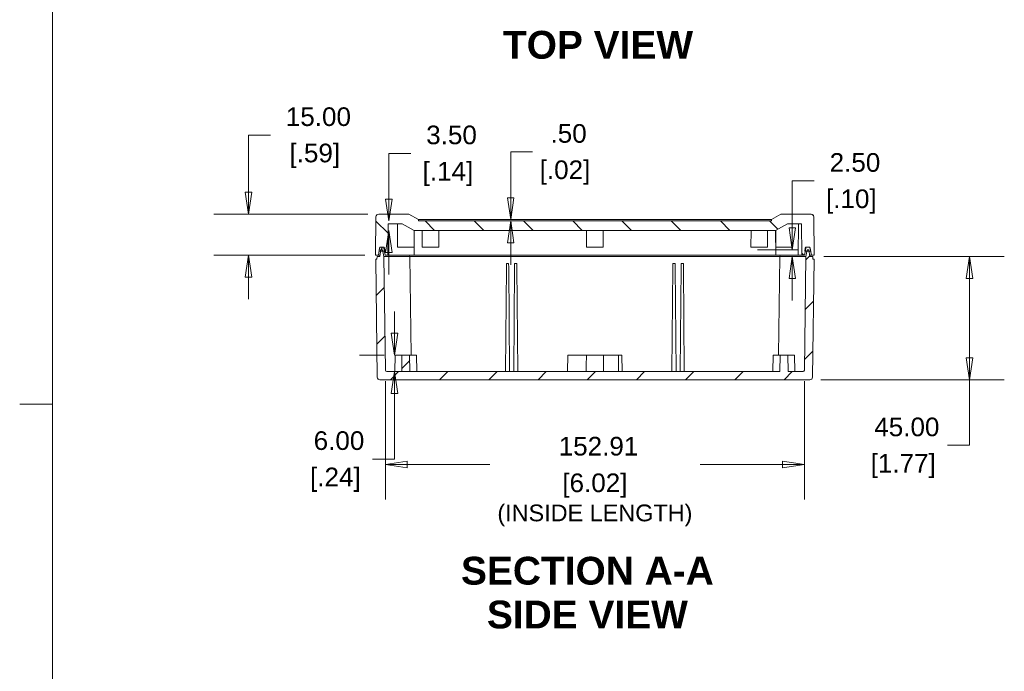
# Model space of a CAD drawing. Header units: millimetres. Extents: x 18 to 1100, y 18 to 846.
# Tile 3 of 10: x 18 to 377, y 334 to 572. Entities that reach past the tile are written whole.
import ezdxf

# ---------------------------------------------------------------- set-up
doc = ezdxf.new("R2010")
doc.units = ezdxf.units.MM
doc.header["$LTSCALE"] = 4
for name, color, linetype, lineweight in [('Dimension (ANSI)', 7, 'Continuous', 9), ('Hatch (ANSI)', 7, 'Continuous', 9), ('Sketch Geometry (ANSI)', 7, 'Continuous', 9), ('Symbol (ANSI)', 7, 'Continuous', 9), ('Visible (ANSI)', 7, 'Continuous', 9)]:
    doc.layers.add(name, color=color, linetype=linetype, lineweight=lineweight)
doc.styles.add('Label Text (ANSI)', font='arialbd.ttf')
doc.styles.add('Note Text (ANSI)', font='arial.ttf')
doc.dimstyles.new('Default - mm (ANSI)', dxfattribs={"dimscale": 4, "dimtxt": 1.7, "dimasz": 2, "dimexe": 3.175, "dimexo": 1, "dimgap": 0.8, "dimtad": 0, "dimtih": 1, "dimtoh": 1, "dimrnd": 1e-08, "dimzin": 4, "dimdsep": 46, "dimtxsty": 'Note Text (ANSI)', "dimblk": 'Filled-1', "dimcen": 0.09, "dimdle": 10, "dimclrd": 256, "dimclre": 256, "dimclrt": 256, "dimadec": 1, "dimazin": 0, "dimtfac": 1.792941, "dimtofl": 0, "dimtmove": 0, "dimatfit": 3, "dimfxl": 1, "dimtolj": 1, "dimtzin": 0, "dimlwd": -1, "dimlwe": -1, "dimarcsym": 0})

# ---------------------------------------------------------------- blocks, each defined once
blk = doc.blocks.new('Filled-1')
at = {"color": 0}
for p, q in [((0, 0), (-1, 0.15)), ((-1, 0.15), (-1, -0.15)), ((-1, 0), (0, 0)), ((-1, -0.15), (0, 0))]:
    blk.add_line(p, q, dxfattribs=at)
at = {"color": 0, "flags": 128}
blk.add_lwpolyline([(-1, -0.15), (0, 0), (-1, 0.15), (-1, -0.15)], dxfattribs=at)
at = {"color": 0}
blk.add_solid([(-1, -0.15), (0, 0), (-1, 0.15), (-1, -0.15)], dxfattribs=at)
blk = doc.blocks.new('*D19')
at = {"layer": 'Defpoints', "color": 0, "transparency": 16777216}
for p in [(307.4, 485.63), (306.32, 440.63), (364.6, 440.63)]:
    blk.add_point(p, dxfattribs=at)
at = {"layer": 'Dimension (ANSI)', "transparency": 16777216}
for p, q in [((311.4, 485.63), (377.3, 485.63)), ((364.6, 477.63), (364.6, 448.63)), ((310.32, 440.63), (377.3, 440.63)), ((364.6, 440.63), (364.6, 416.74)), ((364.6, 416.74), (356.6, 416.74))]:
    blk.add_line(p, q, dxfattribs=at)
at = {"layer": 'Dimension (ANSI)', "transparency": 16777216, "xscale": 8, "yscale": 8, "zscale": 8}
for p, rotation in [((364.6, 485.63), 90), ((364.6, 440.63), 270)]:
    blk.add_blockref('Filled-1', p, dxfattribs=dict(at, rotation=rotation))
at = {"layer": 'Dimension (ANSI)', "transparency": 16777216, "char_height": 6.8, "attachment_point": 5, "style": 'Note Text (ANSI)'}
for s, insert in [('\\A1; 45.00', (340.42, 423.41)), ('\\A1;[1.77]', (340.42, 409.18))]:
    blk.add_mtext(s, dxfattribs=dict(at, insert=insert))
blk = doc.blocks.new('*D20')
at = {"layer": 'Defpoints', "color": 0, "transparency": 16777216}
for p in [(149.02, 501.13), (101.5, 486.13), (147.9, 486.13)]:
    blk.add_point(p, dxfattribs=at)
at = {"layer": 'Dimension (ANSI)', "transparency": 16777216}
for p, q in [((101.5, 509.13), (101.5, 529.98)), ((101.5, 529.98), (109.5, 529.98)), ((145.02, 501.13), (88.8, 501.13)), ((143.9, 486.13), (88.8, 486.13)), ((101.5, 478.13), (101.5, 470.13))]:
    blk.add_line(p, q, dxfattribs=at)
at = {"layer": 'Dimension (ANSI)', "transparency": 16777216, "xscale": 8, "yscale": 8, "zscale": 8}
for p, rotation in [((101.5, 501.13), 270), ((101.5, 486.13), 90)]:
    blk.add_blockref('Filled-1', p, dxfattribs=dict(at, rotation=rotation))
at = {"layer": 'Dimension (ANSI)', "transparency": 16777216, "char_height": 6.8, "attachment_point": 5, "style": 'Note Text (ANSI)'}
for s, insert in [('\\A1; 15.00', (125.68, 536.65)), ('\\A1;[.59]', (125.68, 522.42))]:
    blk.add_mtext(s, dxfattribs=dict(at, insert=insert))
blk = doc.blocks.new('*D41')
at = {"layer": 'Defpoints', "color": 0, "transparency": 16777216}
for p in [(151.44, 444.12), (304.35, 444.12), (304.35, 409.7)]:
    blk.add_point(p, dxfattribs=at)
at = {"layer": 'Dimension (ANSI)', "transparency": 16777216}
for p, q in [((151.44, 440.12), (151.44, 397)), ((304.35, 440.12), (304.35, 397)), ((159.44, 409.7), (189.51, 409.7)), ((296.35, 409.7), (266.28, 409.7))]:
    blk.add_line(p, q, dxfattribs=at)
at = {"layer": 'Dimension (ANSI)', "transparency": 16777216, "xscale": 8, "yscale": 8, "zscale": 8, "rotation": 180}
blk.add_blockref('Filled-1', (151.44, 409.7), dxfattribs=at)
at = {"layer": 'Dimension (ANSI)', "transparency": 16777216, "xscale": 8, "yscale": 8, "zscale": 8}
blk.add_blockref('Filled-1', (304.35, 409.7), dxfattribs=at)
at = {"layer": 'Dimension (ANSI)', "transparency": 16777216, "char_height": 6.8, "attachment_point": 5, "style": 'Note Text (ANSI)'}
for s, insert in [('\\A1; 152.91', (227.9, 416.37)), ('\\A1;[6.02]{\\P\\fArial|b0|i0;\\H6.1146;(INSIDE LENGTH)}', (227.9, 396.81))]:
    blk.add_mtext(s, dxfattribs=dict(at, insert=insert))
blk = doc.blocks.new('*D42')
at = {"layer": 'Defpoints', "color": 0, "transparency": 16777216}
for p in [(299.95, 488.13), (305.95, 488.13), (307.4, 485.63)]:
    blk.add_point(p, dxfattribs=at)
at = {"layer": 'Dimension (ANSI)', "transparency": 16777216}
for p, q in [((299.95, 496.13), (299.95, 513.26)), ((299.95, 513.26), (307.95, 513.26)), ((301.95, 488.13), (287.25, 488.13)), ((303.4, 485.63), (287.25, 485.63)), ((299.95, 477.63), (299.95, 469.63))]:
    blk.add_line(p, q, dxfattribs=at)
at = {"layer": 'Dimension (ANSI)', "transparency": 16777216, "xscale": 8, "yscale": 8, "zscale": 8}
for p, rotation in [((299.95, 488.13), 270), ((299.95, 485.63), 90)]:
    blk.add_blockref('Filled-1', p, dxfattribs=dict(at, rotation=rotation))
at = {"layer": 'Dimension (ANSI)', "transparency": 16777216, "char_height": 6.8, "attachment_point": 5, "style": 'Note Text (ANSI)'}
for s, insert in [('\\A1; 2.50', (321.49, 519.94)), ('\\A1;[.10]', (321.49, 505.71))]:
    blk.add_mtext(s, dxfattribs=dict(at, insert=insert))
blk = doc.blocks.new('*D43')
at = {"layer": 'Defpoints', "color": 0, "transparency": 16777216}
for p in [(154.74, 449.63), (155, 449.63), (151.94, 443.63)]:
    blk.add_point(p, dxfattribs=at)
at = {"layer": 'Dimension (ANSI)', "transparency": 16777216}
for p, q in [((154.74, 457.63), (154.74, 465.63)), ((151, 449.63), (142.04, 449.63)), ((155.94, 443.63), (167.44, 443.63)), ((154.74, 435.63), (154.74, 411.74)), ((154.74, 411.74), (146.74, 411.74))]:
    blk.add_line(p, q, dxfattribs=at)
at = {"layer": 'Dimension (ANSI)', "transparency": 16777216, "xscale": 8, "yscale": 8, "zscale": 8}
for p, rotation in [((154.74, 449.63), 270), ((154.74, 443.63), 90)]:
    blk.add_blockref('Filled-1', p, dxfattribs=dict(at, rotation=rotation))
at = {"layer": 'Dimension (ANSI)', "transparency": 16777216, "char_height": 6.8, "attachment_point": 5, "style": 'Note Text (ANSI)'}
for s, insert in [('\\A1; 6.00', (133.2, 418.41)), ('\\A1;[.24]', (133.2, 404.18))]:
    blk.add_mtext(s, dxfattribs=dict(at, insert=insert))
blk = doc.blocks.new('*D44')
at = {"layer": 'Defpoints', "color": 0, "transparency": 16777216}
for p in [(174.27, 498.63), (152.74, 495.13), (174.27, 495.13)]:
    blk.add_point(p, dxfattribs=at)
at = {"layer": 'Dimension (ANSI)', "transparency": 16777216}
for p, q in [((152.74, 506.63), (152.74, 523.31)), ((152.74, 523.31), (160.74, 523.31)), ((152.74, 487.13), (152.74, 479.13))]:
    blk.add_line(p, q, dxfattribs=at)
at = {"layer": 'Dimension (ANSI)', "transparency": 16777216, "xscale": 8, "yscale": 8, "zscale": 8}
for p, rotation in [((152.74, 498.63), 270), ((152.74, 495.13), 90)]:
    blk.add_blockref('Filled-1', p, dxfattribs=dict(at, rotation=rotation))
at = {"layer": 'Dimension (ANSI)', "transparency": 16777216, "char_height": 6.8, "attachment_point": 5, "style": 'Note Text (ANSI)'}
for s, insert in [('\\A1; 3.50', (174.27, 529.99)), ('\\A1;[.14]', (174.27, 515.76))]:
    blk.add_mtext(s, dxfattribs=dict(at, insert=insert))
blk = doc.blocks.new('*D45')
at = {"layer": 'Defpoints', "color": 0, "transparency": 16777216}
for p in [(188.94, 499.13), (188.94, 498.63), (197.18, 498.63)]:
    blk.add_point(p, dxfattribs=at)
at = {"layer": 'Dimension (ANSI)', "transparency": 16777216}
for p, q in [((197.18, 507.13), (197.18, 523.86)), ((197.18, 523.86), (205.18, 523.86)), ((197.18, 490.63), (197.18, 482.63))]:
    blk.add_line(p, q, dxfattribs=at)
at = {"layer": 'Dimension (ANSI)', "transparency": 16777216, "xscale": 8, "yscale": 8, "zscale": 8}
for p, rotation in [((197.18, 499.13), 270), ((197.18, 498.63), 90)]:
    blk.add_blockref('Filled-1', p, dxfattribs=dict(at, rotation=rotation))
at = {"layer": 'Dimension (ANSI)', "transparency": 16777216, "char_height": 6.8, "attachment_point": 5, "style": 'Note Text (ANSI)'}
for s, insert in [('\\A1; .50', (216.99, 530.53)), ('\\A1;[.02]', (216.99, 516.3))]:
    blk.add_mtext(s, dxfattribs=dict(at, insert=insert))
blk = doc.blocks.new('Borders Hammond border')
at = {"layer": 'Sketch Geometry (ANSI)'}
for p, q in [((7.5, 208.4), (7.5, 7.5)), ((7.5, 107.95), (4.5, 107.95))]:
    blk.add_line(p, q, dxfattribs=at)

msp = doc.modelspace()

# ---------------------------------------------------------------- hatches: boundary and pattern name
at = {"layer": 'Hatch (ANSI)'}
h = msp.add_hatch(dxfattribs=at)
h.set_pattern_fill('ANSI31', color=256, scale=101.6, angle=90.00021, style=0)
h.set_pattern_definition([(135.0002, (0, 0), (-8.98022, -8.9803), [])])
edge = h.paths.add_edge_path()
edge.add_ellipse((149.8436, 488.6267), major_axis=(0.0868, 0.4924), ratio=1, start_angle=10, end_angle=90)
edge.add_line((149.3512, 488.7135), (149.1596, 487.6267))
edge.add_line((149.1596, 487.6267), (148.8951, 486.1267))
edge.add_line((148.8951, 486.1267), (147.8951, 486.1267))
edge.add_line((147.8951, 486.1267), (148.0173, 500.1355))
edge.add_ellipse((149.0173, 500.1267), major_axis=(-1, 0), ratio=1, start_angle=270, end_angle=359.5, ccw=False)
edge.add_line((149.0173, 501.1267), (160.0173, 501.1267))
edge.add_line((160.0173, 501.1267), (163.4814, 499.1267))
edge.add_line((163.4814, 499.1267), (163.4858, 498.6267))
edge.add_line((163.4858, 498.6267), (292.3044, 498.6267))
edge.add_line((292.3044, 498.6267), (292.3088, 499.1267))
edge.add_line((292.3088, 499.1267), (295.7729, 501.1267))
edge.add_line((295.7729, 501.1267), (306.7729, 501.1267))
edge.add_ellipse((306.7729, 500.1267), major_axis=(-0.0087, 1), ratio=1, start_angle=270, end_angle=359.5, ccw=False)
edge.add_line((307.7728, 500.1355), (307.8951, 486.1267))
edge.add_line((307.8951, 486.1267), (306.8951, 486.1267))
edge.add_line((306.8951, 486.1267), (306.6306, 487.6267))
edge.add_line((306.6306, 487.6267), (306.439, 488.7135))
edge.add_ellipse((305.9466, 488.6267), major_axis=(0.5, 0), ratio=1, start_angle=10, end_angle=90)
edge.add_line((305.9466, 489.1267), (305.3436, 489.1267))
edge.add_ellipse((305.3436, 488.6267), major_axis=(0.0868, 0.4924), ratio=1, start_angle=10, end_angle=90)
edge.add_line((304.8512, 488.7135), (304.6596, 487.6267))
edge.add_line((304.6596, 487.6267), (304.3951, 486.1267))
edge.add_line((304.3951, 486.1267), (303.3951, 486.1267))
edge.add_line((303.3951, 486.1267), (303.2947, 497.6267))
edge.add_line((303.2947, 497.6267), (298.1684, 497.6267))
edge.add_line((298.1684, 497.6267), (293.8166, 495.1268))
edge.add_line((293.8166, 495.1268), (293.8166, 495.1267))
edge.add_line((293.8166, 495.1267), (161.9736, 495.1267))
edge.add_line((161.9736, 495.1267), (161.9736, 495.1268))
edge.add_line((161.9736, 495.1268), (157.6218, 497.6267))
edge.add_line((157.6218, 497.6267), (152.4955, 497.6267))
edge.add_line((152.4955, 497.6267), (152.3951, 486.1267))
edge.add_line((152.3951, 486.1267), (151.3951, 486.1267))
edge.add_line((151.3951, 486.1267), (151.1306, 487.6267))
edge.add_line((151.1306, 487.6267), (150.939, 488.7135))
edge.add_ellipse((150.4466, 488.6267), major_axis=(0.5, 0), ratio=1, start_angle=10, end_angle=90)
edge.add_line((150.4466, 489.1267), (149.8436, 489.1267))
h = msp.add_hatch(dxfattribs=at)
h.set_pattern_fill('ANSI31', color=256, scale=101.6, angle=14.999978, style=0)
h.set_pattern_definition([(60, (0, 0), (-10.99852, 6.35), [])])
edge = h.paths.add_edge_path()
edge.add_ellipse((305.1658, 488.6267), major_axis=(-0.5, 0), ratio=1, start_angle=270, end_angle=350)
edge.add_line((304.6734, 488.7135), (304.4818, 487.6267))
edge.add_line((304.4818, 487.6267), (304.6596, 487.6267))
edge.add_line((304.6596, 487.6267), (305.2477, 487.6267))
edge.add_line((305.2477, 487.6267), (306.0424, 487.6267))
edge.add_line((306.0424, 487.6267), (306.6306, 487.6267))
edge.add_line((306.6306, 487.6267), (306.439, 488.7135))
edge.add_ellipse((305.9466, 488.6267), major_axis=(-0.0868, 0.4924), ratio=1, start_angle=270, end_angle=350)
edge.add_line((305.9466, 489.1267), (305.3436, 489.1267))
edge.add_line((305.3436, 489.1267), (305.1658, 489.1267))
edge = h.paths.add_edge_path()
edge.add_ellipse((150.6244, 488.6267), major_axis=(-0.0868, 0.4924), ratio=1, start_angle=270, end_angle=350)
edge.add_line((150.6244, 489.1267), (150.4466, 489.1267))
edge.add_line((150.4466, 489.1267), (149.8436, 489.1267))
edge.add_ellipse((149.8436, 488.6267), major_axis=(-0.5, 0), ratio=1, start_angle=270, end_angle=350)
edge.add_line((149.3512, 488.7135), (149.1596, 487.6267))
edge.add_line((149.1596, 487.6267), (149.7477, 487.6267))
edge.add_line((149.7477, 487.6267), (150.5424, 487.6267))
edge.add_line((150.5424, 487.6267), (151.1306, 487.6267))
edge.add_line((151.1306, 487.6267), (151.3084, 487.6267))
edge.add_line((151.3084, 487.6267), (151.1168, 488.7135))
h = msp.add_hatch(dxfattribs=at)
h.set_pattern_fill('ANSI31', color=256, scale=101.6, style=0)
h.set_pattern_definition([(45, (0, 0), (-8.98026, 8.98026), [])])
edge = h.paths.add_edge_path()
edge.add_line((148.3951, 485.6267), (148.382, 484.6267))
edge.add_line((148.382, 484.6267), (147.9082, 484.6267))
edge.add_line((147.9082, 484.6267), (148.4713, 441.6136))
edge.add_ellipse((149.4712, 441.6267), major_axis=(0.0131, -0.9999), ratio=1, start_angle=270, end_angle=359.25)
edge.add_line((149.4712, 440.6267), (306.319, 440.6267))
edge.add_ellipse((306.319, 441.6267), major_axis=(1, 0), ratio=1, start_angle=270, end_angle=359.25)
edge.add_line((307.3189, 441.6136), (307.882, 484.6267))
edge.add_line((307.882, 484.6267), (307.4082, 484.6267))
edge.add_line((307.4082, 484.6267), (307.3951, 485.6267))
edge.add_line((307.3951, 485.6267), (306.3951, 485.6267))
edge.add_line((306.3951, 485.6267), (306.0424, 487.6267))
edge.add_line((306.0424, 487.6267), (305.9543, 488.1267))
edge.add_line((305.9543, 488.1267), (305.3359, 488.1267))
edge.add_line((305.3359, 488.1267), (305.2477, 487.6267))
edge.add_line((305.2477, 487.6267), (304.8951, 485.6267))
edge.add_line((304.8951, 485.6267), (304.3517, 444.1202))
edge.add_ellipse((303.8518, 444.1267), major_axis=(-0.0065, -0.5), ratio=1, start_angle=0.75, end_angle=90, ccw=False)
edge.add_line((303.8518, 443.6267), (298.3944, 443.6267))
edge.add_line((298.3944, 443.6267), (298.2896, 449.6267))
edge.add_line((298.2896, 449.6267), (295.4999, 449.6267))
edge.add_line((295.4999, 449.6267), (295.3951, 443.6267))
edge.add_line((295.3951, 443.6267), (160.395, 443.6267))
edge.add_line((160.395, 443.6267), (160.2903, 449.6267))
edge.add_line((160.2903, 449.6267), (157.5005, 449.6267))
edge.add_line((157.5005, 449.6267), (157.3958, 443.6267))
edge.add_line((157.3958, 443.6267), (151.9384, 443.6267))
edge.add_ellipse((151.9384, 444.1267), major_axis=(-0.5, 0), ratio=1, start_angle=0.75, end_angle=90, ccw=False)
edge.add_line((151.4384, 444.1202), (150.8951, 485.6267))
edge.add_line((150.8951, 485.6267), (150.5424, 487.6267))
edge.add_line((150.5424, 487.6267), (150.4543, 488.1267))
edge.add_line((150.4543, 488.1267), (149.8359, 488.1267))
edge.add_line((149.8359, 488.1267), (149.7477, 487.6267))
edge.add_line((149.7477, 487.6267), (149.3951, 485.6267))
edge.add_line((149.3951, 485.6267), (148.3951, 485.6267))

# ---------------------------------------------------------------- linework, layer by layer
at = {"layer": 'Visible (ANSI)'}
for p, q in [((148.0173, 500.1355), (147.8951, 486.1267)), ((160.0173, 501.1267), (149.0173, 501.1267)), ((163.4814, 499.1267), (160.0173, 501.1267)), ((295.7729, 501.1267), (292.3088, 499.1267)), ((306.7729, 501.1267), (295.7729, 501.1267)), ((307.8951, 486.1267), (307.7728, 500.1355)), ((152.3951, 486.1267), (152.4955, 497.6267)), ((152.4955, 497.6267), (157.6218, 497.6267)), ((155.8953, 497.6267), (155.8953, 489.1267)), ((157.6218, 497.6267), (161.9736, 495.1268)), ((163.4858, 498.6267), (163.4814, 499.1267)), ((163.4814, 499.1267), (292.3088, 499.1267)), ((292.3044, 498.6267), (163.4858, 498.6267)), ((292.3088, 499.1267), (292.3044, 498.6267)), ((293.8166, 495.1268), (298.1684, 497.6267)), ((298.1684, 497.6267), (303.2947, 497.6267)), ((299.8948, 497.6267), (299.8948, 489.1267)), ((302.0951, 486.1267), (302.1955, 497.6267)), ((303.2947, 497.6267), (303.3951, 486.1267)), ((161.8951, 486.1267), (161.9736, 495.1267)), ((161.8953, 495.1718), (161.8953, 489.1267)), ((161.9736, 495.1268), (161.9736, 495.1267)), ((161.9736, 495.1267), (293.8166, 495.1267)), ((164.8951, 495.1267), (164.8427, 489.1267)), ((170.8951, 495.1267), (170.9475, 489.1267)), ((224.8951, 495.1267), (224.8427, 489.1267)), ((230.8951, 495.1267), (230.9475, 489.1267)), ((284.8951, 495.1267), (284.8427, 489.1267)), ((290.8951, 495.1267), (290.9475, 489.1267)), ((293.8166, 495.1267), (293.8166, 495.1268)), ((293.8951, 486.1267), (293.8166, 495.1267)), ((293.8948, 495.1718), (293.8948, 489.1267)), ((148.8951, 486.1267), (149.3512, 488.7135)), ((149.3512, 488.7135), (149.1596, 487.6267)), ((149.8436, 489.1267), (150.4466, 489.1267)), ((150.6244, 489.1267), (149.8436, 489.1267)), ((150.939, 488.7135), (151.3951, 486.1267)), ((151.3084, 487.6267), (151.1168, 488.7135)), ((161.8953, 489.1267), (155.8953, 489.1267)), ((170.9475, 489.1267), (164.8427, 489.1267)), ((230.9475, 489.1267), (224.8427, 489.1267)), ((290.9475, 489.1267), (284.8427, 489.1267)), ((299.8948, 489.1267), (293.8948, 489.1267)), ((304.3951, 486.1267), (304.8512, 488.7135)), ((304.6734, 488.7135), (304.4818, 487.6267)), ((305.9466, 489.1267), (305.1658, 489.1267)), ((305.3436, 489.1267), (305.9466, 489.1267)), ((306.439, 488.7135), (306.8951, 486.1267)), ((306.6306, 487.6267), (306.439, 488.7135)), ((147.8951, 486.1267), (148.8951, 486.1267)), ((148.3951, 485.6267), (148.382, 484.6267)), ((149.3951, 485.6267), (148.3951, 485.6267)), ((149.4833, 486.1267), (148.8951, 486.1267)), ((149.1596, 487.6267), (151.3084, 487.6267)), ((149.8359, 488.1267), (149.3951, 485.6267)), ((150.4543, 488.1267), (149.8359, 488.1267)), ((150.8951, 485.6267), (150.4543, 488.1267)), ((151.4384, 444.1202), (150.8951, 485.6267)), ((150.8951, 485.6267), (153.8951, 485.6267)), ((151.3951, 486.1267), (152.3951, 486.1267)), ((153.8951, 486.1267), (152.3951, 486.1267)), ((154.3951, 486.1267), (153.8951, 486.1267)), ((153.8951, 485.6267), (154.3951, 485.6267)), ((154.3951, 486.1267), (161.8951, 486.1267)), ((160.3951, 485.6267), (154.3951, 485.6267)), ((160.3951, 485.6267), (160.3069, 486.1267)), ((160.3951, 485.6267), (163.3951, 485.6267)), ((160.3951, 485.6267), (160.8664, 449.6267)), ((163.3951, 486.1267), (161.8951, 486.1267)), ((292.3951, 486.1267), (163.3951, 486.1267)), ((163.3951, 485.6267), (292.3951, 485.6267)), ((293.8951, 486.1267), (292.3951, 486.1267)), ((292.3951, 485.6267), (295.3951, 485.6267)), ((293.8951, 486.1267), (301.3951, 486.1267)), ((295.3951, 485.6267), (294.9238, 449.6267)), ((295.3951, 485.6267), (295.4833, 486.1267)), ((301.3951, 485.6267), (295.3951, 485.6267)), ((301.8951, 486.1267), (301.3951, 486.1267)), ((301.3951, 485.6267), (301.8951, 485.6267)), ((302.0951, 486.1267), (301.8951, 486.1267)), ((301.8951, 485.6267), (304.8951, 485.6267)), ((303.3951, 486.1267), (302.0951, 486.1267)), ((303.3951, 486.1267), (304.3951, 486.1267)), ((304.8951, 485.6267), (304.3517, 444.1202)), ((304.4818, 487.6267), (306.6306, 487.6267)), ((305.3359, 488.1267), (304.8951, 485.6267)), ((305.9543, 488.1267), (305.3359, 488.1267)), ((306.3951, 485.6267), (305.9543, 488.1267)), ((306.8951, 486.1267), (306.3069, 486.1267)), ((307.3951, 485.6267), (306.3951, 485.6267)), ((306.8951, 486.1267), (307.8951, 486.1267)), ((307.4082, 484.6267), (307.3951, 485.6267)), ((148.382, 484.6267), (147.9082, 484.6267)), ((147.9082, 484.6267), (148.4713, 441.6136)), ((195.2701, 443.6267), (195.6018, 481.6398)), ((195.6018, 481.6398), (195.6148, 483.1267)), ((196.4254, 483.1267), (195.6148, 483.1267)), ((196.4254, 483.1267), (196.4384, 481.6398)), ((196.7701, 443.6267), (196.4384, 481.6398)), ((198.2701, 443.6267), (198.6018, 481.6398)), ((198.6018, 481.6398), (198.6148, 483.1267)), ((199.4254, 483.1267), (198.6148, 483.1267)), ((199.4254, 483.1267), (199.4384, 481.6398)), ((199.7701, 443.6267), (199.4384, 481.6398)), ((256.0201, 443.6267), (256.3518, 481.6398)), ((256.3518, 481.6398), (256.3648, 483.1267)), ((257.1754, 483.1267), (256.3648, 483.1267)), ((257.1754, 483.1267), (257.1884, 481.6398)), ((257.5201, 443.6267), (257.1884, 481.6398)), ((259.0201, 443.6267), (259.3518, 481.6398)), ((259.3518, 481.6398), (259.3648, 483.1267)), ((260.1754, 483.1267), (259.3648, 483.1267)), ((260.1754, 483.1267), (260.1884, 481.6398)), ((260.5201, 443.6267), (260.1884, 481.6398)), ((307.3189, 441.6136), (307.882, 484.6267)), ((307.882, 484.6267), (307.4082, 484.6267)), ((154.9998, 449.6267), (154.8951, 443.6267)), ((154.9998, 449.6267), (157.4998, 449.6267)), ((157.4998, 449.6267), (157.3951, 443.6267)), ((157.5005, 449.6267), (157.3958, 443.6267)), ((157.5005, 449.6267), (157.4998, 449.6267)), ((160.2903, 449.6267), (157.5005, 449.6267)), ((160.395, 443.6267), (160.2903, 449.6267)), ((160.2904, 449.6267), (160.2903, 449.6267)), ((160.2904, 449.6267), (162.7904, 449.6267)), ((160.3951, 443.6267), (160.2904, 449.6267)), ((160.2904, 449.6267), (160.3951, 443.6267)), ((162.7904, 449.6267), (162.8951, 443.6267)), ((217.9998, 449.6267), (217.8951, 443.6267)), ((217.9998, 449.6267), (219.3954, 449.6267)), ((224.7993, 449.6267), (219.3954, 449.6267)), ((224.7993, 449.6267), (230.9915, 449.6267)), ((236.495, 449.6267), (230.9915, 449.6267)), ((236.495, 449.6267), (237.7904, 449.6267)), ((237.7904, 449.6267), (237.8951, 443.6267)), ((292.9998, 449.6267), (292.8951, 443.6267)), ((292.9998, 449.6267), (295.4998, 449.6267)), ((295.4999, 449.6267), (295.3951, 443.6267)), ((295.3951, 443.6267), (295.4998, 449.6267)), ((295.4998, 449.6267), (295.3951, 443.6267)), ((295.4999, 449.6267), (295.4998, 449.6267)), ((298.2896, 449.6267), (295.4999, 449.6267)), ((298.3944, 443.6267), (298.2896, 449.6267)), ((298.2904, 449.6267), (298.2896, 449.6267)), ((298.2904, 449.6267), (300.7904, 449.6267)), ((298.2904, 449.6267), (298.3951, 443.6267)), ((300.7904, 449.6267), (300.8951, 443.6267)), ((157.3958, 443.6267), (151.9384, 443.6267)), ((295.3951, 443.6267), (160.395, 443.6267)), ((303.8518, 443.6267), (298.3944, 443.6267)), ((149.4712, 440.6267), (306.319, 440.6267))]:
    msp.add_line(p, q, dxfattribs=at)
for centre, radius, start, end in [((149.0173, 500.1267), 1, 90, 179.5), ((306.7729, 500.1267), 1, 0.5, 90), ((149.8436, 488.6267), 0.5, 90, 170), ((149.8436, 488.6267), 0.5, 90, 170), ((150.4466, 488.6267), 0.5, 10, 90), ((150.6244, 488.6267), 0.5, 10, 90), ((305.1658, 488.6267), 0.5, 90, 170), ((305.3436, 488.6267), 0.5, 90, 170), ((305.9466, 488.6267), 0.5, 10, 90), ((305.9466, 488.6267), 0.5, 10, 90), ((151.9384, 444.1267), 0.5, 180.75, 270), ((303.8518, 444.1267), 0.5, 270, 359.25), ((149.4712, 441.6267), 1, 180.75, 270), ((306.319, 441.6267), 1, 270, 359.25)]:
    msp.add_arc(centre, radius, start, end, dxfattribs=at)
for points in [[(224.7323, 443.6267), (224.7658, 446.6588), (224.7993, 449.6267)], [(231.0585, 443.6267), (231.025, 446.6588), (230.9915, 449.6267)]]:
    msp.add_open_spline(points, degree=2, dxfattribs=at)
msp.add_rational_spline([(236.4987, 443.6267), (236.4968, 446.6811), (236.495, 449.6267)], [1.00000000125, 1.00000000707, 1.0000000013], degree=2, dxfattribs=at)

# ---------------------------------------------------------------- block references
at = {"xscale": 4, "yscale": 4, "zscale": 4}
msp.add_blockref('Borders Hammond border', (0, 0), dxfattribs=at)

# ---------------------------------------------------------------- texts
at = {"layer": 'Symbol (ANSI)', "char_height": 10.16, "attachment_point": 7, "style": 'Label Text (ANSI)'}
for s, insert in [('TOP VIEW', (194.3404, 557.7072)), ('SECTION A-A', (179.0383, 365.75)), ('SIDE VIEW', (188.4975, 349.7612))]:
    msp.add_mtext(s, dxfattribs=dict(at, insert=insert))

# ---------------------------------------------------------------- dimensions: what is measured, and where the dimension line sits
at = {"layer": 'Dimension (ANSI)'}
for base, p1, p2, angle, text, override, picture, middle in [((101.4983, 486.1267), (149.0173, 501.1267), (147.8951, 486.1267), 90, ' <>\\X[.59]', {"dimgap": 0.8, "dimdec": 2, "dimpost": '\\X', "dimtol": 0, "dimlim": 0, "dimtp": 0, "dimtm": 0, "dimtdec": 2, "dimatfit": 1}, '*D20', (125.6768, 529.9751)), ((152.737, 495.1267), (174.2738, 498.6267), (174.2738, 495.1267), 90, ' <>\\X[.14]', {"dimgap": 0.8, "dimdec": 2, "dimpost": '\\X', "dimse1": 1, "dimse2": 1, "dimtol": 0, "dimlim": 0, "dimtp": 0, "dimtm": 0, "dimtdec": 2, "dimatfit": 1}, '*D44', (174.2738, 523.3141)), ((197.1809, 498.6267), (188.9437, 499.1267), (188.9437, 498.6267), 270, ' <>\\X[.02]', {"dimgap": 0.8, "dimdec": 2, "dimpost": '\\X', "dimse1": 1, "dimse2": 1, "dimtol": 0, "dimlim": 0, "dimtp": 0, "dimtm": 0, "dimtdec": 2, "dimatfit": 1}, '*D45', (216.9922, 523.857)), ((299.9542, 488.1267), (307.3951, 485.6267), (305.9543, 488.1267), 90, ' <>\\X[.10]', {"dimgap": 0.8, "dimdec": 2, "dimpost": '\\X', "dimtol": 0, "dimlim": 0, "dimtp": 0, "dimtm": 0, "dimtdec": 2, "dimatfit": 1}, '*D42', (321.4911, 513.2642)), ((364.6034, 440.6267), (307.3951, 485.6267), (306.319, 440.6267), 90, ' <>\\X[1.77]', {"dimgap": 0.8, "dimdec": 2, "dimpost": '\\X', "dimtol": 0, "dimlim": 0, "dimtp": 0, "dimtm": 0, "dimtdec": 2, "dimatfit": 2}, '*D19', (340.4249, 416.7374)), ((154.7365, 449.6267), (151.9384, 443.6267), (154.9998, 449.6267), 90, ' <>\\X[.24]', {"dimgap": 0.8, "dimdec": 2, "dimpost": '\\X', "dimtol": 0, "dimlim": 0, "dimtp": 0, "dimtm": 0, "dimtdec": 2, "dimatfit": 1}, '*D43', (133.1997, 411.7374)), ((304.3517, 409.6981), (151.4384, 444.1202), (304.3517, 444.1202), 180, ' <>\\X[6.02]{\\P\\fArial|b0|i0;\\H6.1146;(INSIDE LENGTH)}', {"dimgap": 0.8, "dimtih": 0, "dimtoh": 0, "dimdec": 2, "dimpost": '\\X', "dimtol": 0, "dimlim": 0, "dimtp": 0, "dimtm": 0, "dimtdec": 2, "dimatfit": 1}, '*D41', (227.8951, 409.6981))]:
    dim = msp.add_linear_dim(base=base, p1=p1, p2=p2, angle=angle, text=text, dimstyle='Default - mm (ANSI)', override=override, dxfattribs=at)
    dim.commit()
    dim.dimension.update_dxf_attribs({"geometry": picture, "text_midpoint": middle, "dimtype": 160})

doc.saveas('drawing.dxf')
